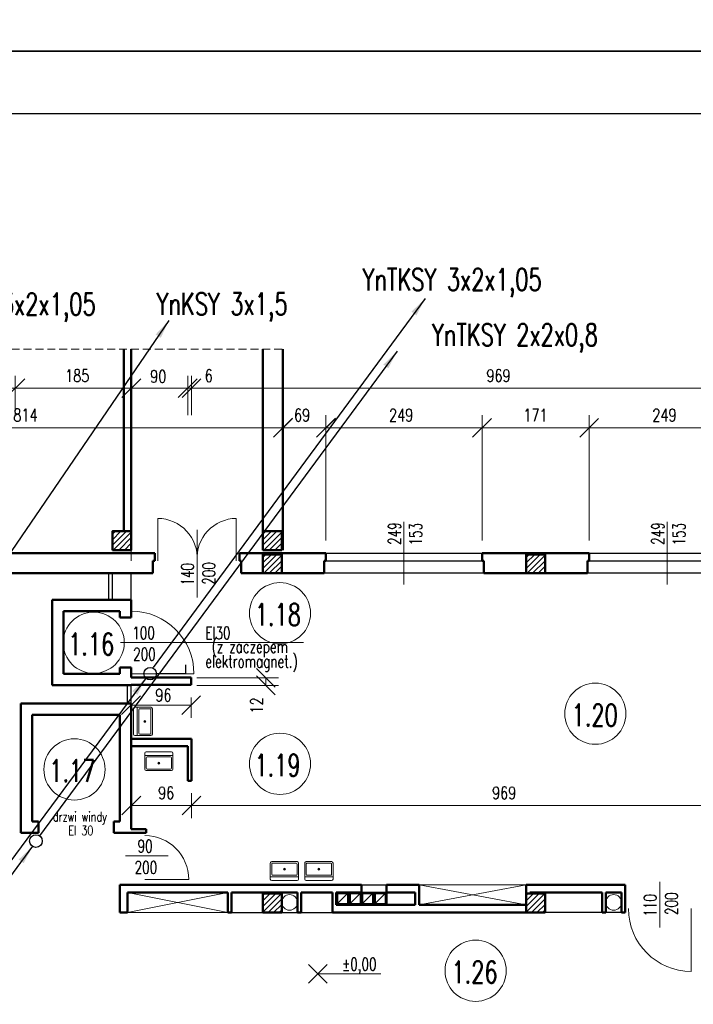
# Model space of a CAD drawing. Header units: millimetres. Extents: x -56112 to 30506, y -136199 to -2178.
# Tile 37 of 45: x -5886 to 4859, y -47082 to -31378. Entities that reach past the tile are written whole.
import ezdxf
from ezdxf.enums import TextEntityAlignment as Align

# ---------------------------------------------------------------- set-up
doc = ezdxf.new("R2010")
doc.units = ezdxf.units.MM
doc.header["$LTSCALE"] = 10
doc.header["$MEASUREMENT"] = 0
doc.header["$PDMODE"] = 35
doc.linetypes.add('DASHED', pattern=[19.05, 12.7, -6.35])
doc.layers.get('0').update_dxf_attribs({"lineweight": 15})
for name, color, linetype, lineweight in [('L001', 1, 'Continuous', 18), ('L002', 2, 'Continuous', 25), ('L003', 3, 'Continuous', 50)]:
    doc.layers.add(name, color=color, linetype=linetype, lineweight=lineweight)
doc.layers.add('L004', color=4, linetype='Continuous')
doc.styles.get("Standard").update_dxf_attribs({"font": 'simplex.shx', "width": 0.75, "height": 200})
doc.dimstyles.new('1_100', dxfattribs={"dimtxt": 200, "dimasz": 300, "dimexe": 200, "dimexo": 200, "dimgap": 100, "dimtad": 1, "dimdec": 0, "dimlfac": 0.1, "dimtxsty": 'Standard', "dimblk": 'OBLIQUE', "dimcen": 250, "dimdle": 2, "dimclrt": 2, "dimadec": 0, "dimazin": 0, "dimtfac": 1, "dimtdec": 0, "dimtmove": 1, "dimatfit": 3, "dimfxl": 1, "dimarcsym": 0})
pattern_1 = [(45, (-12600, -27478.77), (-44.19417, 44.19417), [])]
pattern_2 = [(45, (-8400, -27478.77), (-44.19417, 44.19417), [])]

# ---------------------------------------------------------------- blocks, each defined once
blk = doc.blocks.new('Zlewozmywak pojedyńczy - góra')
blk.add_line((-15, -3.999996), (15, -3.999996))
for points in [[(-13.5, 0), (13.5, 0)], [(-15, -18.499996), (-15, -1.5)], [(-13.5, -17.499996), (-13.5, -6.499996)], [(-12.5, -5.499996), (12.5, -5.499996)], [(13.5, -6.499996), (13.5, -17.499996)], [(15, -1.5), (15, -18.499996)], [(13.5, -19.999996), (-13.5, -19.999996)], [(12.5, -18.499996), (-12.5, -18.499996)]]:
    blk.add_lwpolyline(points)
for radius in [1, 0.5]:
    blk.add_circle((0, -11.999996), radius)
for centre, radius, start, end in [((-13.5, -1.5), 1.5, 90, 180), ((-12.5, -6.499996), 1, 90, 180), ((12.5, -6.499996), 1, 0, 90), ((13.5, -1.5), 1.5, 0, 90), ((-13.5, -18.499996), 1.5, 180, 270), ((-12.5, -17.499996), 1, 180, 270), ((12.5, -17.499996), 1, 270, 0), ((13.5, -18.499996), 1.5, 270, 0)]:
    blk.add_arc(centre, radius, start, end)
blk = doc.blocks.new('_Oblique')
at = {"layer": 'L004', "color": 0, "lineweight": -2}
blk.add_line((-0.5, -0.5), (0.5, 0.5), dxfattribs=at)
blk = doc.blocks.new('*D1356')
at = {"layer": 'Defpoints'}
for p in [(-5805, -46484), (-1686, -46685), (-9826, -47066), (-1686, -47066)]:
    blk.add_point(p, dxfattribs=at)
at = {"layer": 'L001'}
for p, q in [((-9826, -46866), (-9826, -46485)), ((-1686, -46866), (-1686, -46485)), ((-9826, -46685), (-1686, -46685))]:
    blk.add_line(p, q, dxfattribs=at)
at = {"layer": 'L001', "xscale": 300, "yscale": 300, "zscale": 300, "rotation": 180}
blk.add_blockref('_Oblique', (-9826, -46685), dxfattribs=at)
at = {"layer": 'L001', "xscale": 300, "yscale": 300, "zscale": 300}
blk.add_blockref('_Oblique', (-1686, -46685), dxfattribs=at)
at = {"layer": 'L001', "color": 2, "linetype": 'Continuous', "width": 0.75}
blk.add_text('814', height=200, dxfattribs=at).set_placement((-5987, -46484), align=Align.MIDDLE_LEFT)
blk = doc.blocks.new('*D1357')
at = {"layer": 'Defpoints'}
for p in [(-1393, -46484), (-1001, -46685), (-1686, -47066), (-1001, -48686)]:
    blk.add_point(p, dxfattribs=at)
at = {"layer": 'L001'}
for p, q in [((-1686, -46866), (-1686, -46485)), ((-1001, -48486), (-1001, -46485)), ((-1686, -46685), (-1001, -46685))]:
    blk.add_line(p, q, dxfattribs=at)
at = {"layer": 'L001', "xscale": 300, "yscale": 300, "zscale": 300, "rotation": 180}
blk.add_blockref('_Oblique', (-1686, -46685), dxfattribs=at)
at = {"layer": 'L001', "xscale": 300, "yscale": 300, "zscale": 300}
blk.add_blockref('_Oblique', (-1001, -46685), dxfattribs=at)
at = {"layer": 'L001', "color": 2, "linetype": 'Continuous', "width": 0.75}
blk.add_text('69', height=200, dxfattribs=at).set_placement((-1510, -46484), align=Align.MIDDLE_LEFT)
blk = doc.blocks.new('*D1358')
at = {"layer": 'Defpoints'}
for p in [(195, -46484), (1489, -46685), (-1001, -48686), (1489, -48686)]:
    blk.add_point(p, dxfattribs=at)
at = {"layer": 'L001'}
for p, q in [((-1001, -48486), (-1001, -46485)), ((1489, -48486), (1489, -46485)), ((-1001, -46685), (1489, -46685))]:
    blk.add_line(p, q, dxfattribs=at)
at = {"layer": 'L001', "xscale": 300, "yscale": 300, "zscale": 300, "rotation": 180}
blk.add_blockref('_Oblique', (-1001, -46685), dxfattribs=at)
at = {"layer": 'L001', "xscale": 300, "yscale": 300, "zscale": 300}
blk.add_blockref('_Oblique', (1489, -46685), dxfattribs=at)
at = {"layer": 'L001', "color": 2, "linetype": 'Continuous', "width": 0.75}
blk.add_text('249', height=200, dxfattribs=at).set_placement((6, -46484), align=Align.MIDDLE_LEFT)
blk = doc.blocks.new('*D1359')
at = {"layer": 'Defpoints'}
for p in [(2295, -46485), (3199, -46685), (1489, -48686), (3199, -48686)]:
    blk.add_point(p, dxfattribs=at)
at = {"layer": 'L001'}
for p, q in [((1489, -48486), (1489, -46485)), ((3199, -48486), (3199, -46485)), ((1489, -46685), (3199, -46685))]:
    blk.add_line(p, q, dxfattribs=at)
at = {"layer": 'L001', "xscale": 300, "yscale": 300, "zscale": 300, "rotation": 180}
blk.add_blockref('_Oblique', (1489, -46685), dxfattribs=at)
at = {"layer": 'L001', "xscale": 300, "yscale": 300, "zscale": 300}
blk.add_blockref('_Oblique', (3199, -46685), dxfattribs=at)
at = {"layer": 'L001', "color": 2, "linetype": 'Continuous', "width": 0.75}
blk.add_text('171', height=200, dxfattribs=at).set_placement((2149, -46485), align=Align.MIDDLE_LEFT)
blk = doc.blocks.new('*D1360')
at = {"layer": 'Defpoints'}
for p in [(4395, -46484), (5689, -46685), (3199, -48686), (5689, -48686)]:
    blk.add_point(p, dxfattribs=at)
at = {"layer": 'L001'}
for p, q in [((3199, -48486), (3199, -46485)), ((5689, -48486), (5689, -46485)), ((3199, -46685), (5689, -46685))]:
    blk.add_line(p, q, dxfattribs=at)
at = {"layer": 'L001', "xscale": 300, "yscale": 300, "zscale": 300, "rotation": 180}
blk.add_blockref('_Oblique', (3199, -46685), dxfattribs=at)
at = {"layer": 'L001', "xscale": 300, "yscale": 300, "zscale": 300}
blk.add_blockref('_Oblique', (5689, -46685), dxfattribs=at)
at = {"layer": 'L001', "color": 2, "linetype": 'Continuous', "width": 0.75}
blk.add_text('249', height=200, dxfattribs=at).set_placement((4206, -46484), align=Align.MIDDLE_LEFT)
blk = doc.blocks.new('*D1387')
at = {"layer": 'Defpoints'}
for p in [(1748, -45854), (-3146, -46055), (-3146, -46685), (6544, -46685)]:
    blk.add_point(p, dxfattribs=at)
at = {"layer": 'L001'}
for p, q in [((-3146, -46485), (-3146, -45855)), ((6544, -46485), (6544, -45855)), ((6544, -46055), (-3146, -46055))]:
    blk.add_line(p, q, dxfattribs=at)
at = {"layer": 'L001', "xscale": 300, "yscale": 300, "zscale": 300, "rotation": 180}
blk.add_blockref('_Oblique', (-3146, -46055), dxfattribs=at)
at = {"layer": 'L001', "xscale": 300, "yscale": 300, "zscale": 300}
blk.add_blockref('_Oblique', (6544, -46055), dxfattribs=at)
at = {"layer": 'L001', "color": 2, "linetype": 'Continuous', "width": 0.75}
blk.add_text('969', height=200, dxfattribs=at).set_placement((1559, -45854), align=Align.MIDDLE_LEFT)
blk = doc.blocks.new('*D1388')
at = {"layer": 'Defpoints'}
for p in [(-3206, -46055), (-2888, -46055), (-3206, -46685), (-3146, -46685)]:
    blk.add_point(p, dxfattribs=at)
at = {"layer": 'L001'}
for p, q in [((-3206, -46485), (-3206, -45855)), ((-3146, -46485), (-3146, -45855)), ((-3208, -46055), (-3206, -46055)), ((-3146, -46055), (-3206, -46055)), ((-2842, -46055), (-3146, -46055))]:
    blk.add_line(p, q, dxfattribs=at)
at = {"layer": 'L001', "xscale": 300, "yscale": 300, "zscale": 300}
blk.add_blockref('_Oblique', (-3206, -46055), dxfattribs=at)
at = {"layer": 'L001', "xscale": 300, "yscale": 300, "zscale": 300, "rotation": 180}
blk.add_blockref('_Oblique', (-3146, -46055), dxfattribs=at)
at = {"layer": 'L001', "color": 2, "linetype": 'Continuous', "width": 0.75}
blk.add_text('6', height=200, dxfattribs=at).set_placement((-2935, -45855), align=Align.MIDDLE_LEFT)
blk = doc.blocks.new('*D1389')
at = {"layer": 'Defpoints'}
for p in [(-3683, -45866), (-4106, -46055), (-4106, -46685), (-3206, -46685)]:
    blk.add_point(p, dxfattribs=at)
at = {"layer": 'L001'}
for p, q in [((-4106, -46485), (-4106, -45855)), ((-3206, -46485), (-3206, -45855)), ((-3206, -46055), (-4106, -46055))]:
    blk.add_line(p, q, dxfattribs=at)
at = {"layer": 'L001', "xscale": 300, "yscale": 300, "zscale": 300, "rotation": 180}
blk.add_blockref('_Oblique', (-4106, -46055), dxfattribs=at)
at = {"layer": 'L001', "xscale": 300, "yscale": 300, "zscale": 300}
blk.add_blockref('_Oblique', (-3206, -46055), dxfattribs=at)
at = {"layer": 'L001', "color": 2, "linetype": 'Continuous', "width": 0.75}
blk.add_text('90', height=200, dxfattribs=at).set_placement((-3804, -45866), align=Align.MIDDLE_LEFT)
blk = doc.blocks.new('*D1390')
at = {"layer": 'Defpoints'}
for p in [(-4982, -45854), (-5956, -46055), (-5956, -46685), (-4106, -49006)]:
    blk.add_point(p, dxfattribs=at)
at = {"layer": 'L001'}
for p, q in [((-5956, -46485), (-5956, -45855)), ((-4106, -48806), (-4106, -45855)), ((-4106, -46055), (-5956, -46055))]:
    blk.add_line(p, q, dxfattribs=at)
at = {"layer": 'L001', "xscale": 300, "yscale": 300, "zscale": 300, "rotation": 180}
blk.add_blockref('_Oblique', (-5956, -46055), dxfattribs=at)
at = {"layer": 'L001', "xscale": 300, "yscale": 300, "zscale": 300}
blk.add_blockref('_Oblique', (-4106, -46055), dxfattribs=at)
at = {"layer": 'L001', "color": 2, "linetype": 'Continuous', "width": 0.75}
blk.add_text('185', height=200, dxfattribs=at).set_placement((-5161, -45854), align=Align.MIDDLE_LEFT)
blk = doc.blocks.new('*D1391')
at = {"layer": 'Defpoints'}
for p in [(-6457, -46055), (-6206, -46055), (-6206, -46685), (-5956, -46685)]:
    blk.add_point(p, dxfattribs=at)
at = {"layer": 'L001'}
for p, q in [((-6206, -46485), (-6206, -45855)), ((-5956, -46485), (-5956, -45855)), ((-6579, -46055), (-6206, -46055)), ((-5956, -46055), (-6206, -46055)), ((-5954, -46055), (-5956, -46055))]:
    blk.add_line(p, q, dxfattribs=at)
at = {"layer": 'L001', "xscale": 300, "yscale": 300, "zscale": 300}
blk.add_blockref('_Oblique', (-6206, -46055), dxfattribs=at)
at = {"layer": 'L001', "xscale": 300, "yscale": 300, "zscale": 300, "rotation": 180}
blk.add_blockref('_Oblique', (-5956, -46055), dxfattribs=at)
at = {"layer": 'L001', "color": 2, "linetype": 'Continuous', "width": 0.75}
blk.add_text('25', height=200, dxfattribs=at).set_placement((-6579, -45855), align=Align.MIDDLE_LEFT)
blk = doc.blocks.new('*D2144')
at = {"layer": 'Defpoints'}
for p in [(-3146, -52316), (1838, -52510), (-3146, -52711), (6544, -53114)]:
    blk.add_point(p, dxfattribs=at)
at = {"layer": 'L001'}
for p, q in [((-3146, -52516), (-3146, -52911)), ((6544, -52914), (6544, -52511)), ((6544, -52711), (-3146, -52711))]:
    blk.add_line(p, q, dxfattribs=at)
at = {"layer": 'L001', "xscale": 300, "yscale": 300, "zscale": 300, "rotation": 180}
blk.add_blockref('_Oblique', (-3146, -52711), dxfattribs=at)
at = {"layer": 'L001', "xscale": 300, "yscale": 300, "zscale": 300}
blk.add_blockref('_Oblique', (6544, -52711), dxfattribs=at)
at = {"layer": 'L001', "color": 2, "linetype": 'Continuous', "width": 0.75}
blk.add_text('969', height=200, dxfattribs=at).set_placement((1649, -52510), align=Align.MIDDLE_LEFT)
blk = doc.blocks.new('*D2145')
at = {"layer": 'Defpoints'}
for p in [(-3146, -52316), (-3560, -52510), (-4106, -52711), (-4106, -53086)]:
    blk.add_point(p, dxfattribs=at)
at = {"layer": 'L001'}
for p, q in [((-4106, -52886), (-4106, -52511)), ((-3146, -52516), (-3146, -52911)), ((-3146, -52711), (-4106, -52711))]:
    blk.add_line(p, q, dxfattribs=at)
at = {"layer": 'L001', "xscale": 300, "yscale": 300, "zscale": 300, "rotation": 180}
blk.add_blockref('_Oblique', (-4106, -52711), dxfattribs=at)
at = {"layer": 'L001', "xscale": 300, "yscale": 300, "zscale": 300}
blk.add_blockref('_Oblique', (-3146, -52711), dxfattribs=at)
at = {"layer": 'L001', "color": 2, "linetype": 'Continuous', "width": 0.75}
blk.add_text('96', height=200, dxfattribs=at).set_placement((-3678, -52510), align=Align.MIDDLE_LEFT)
blk = doc.blocks.new('*D1889')
at = {"layer": 'Defpoints'}
for p in [(-4110, -50787), (-3150, -50787), (-3604, -50950), (-3150, -51111)]:
    blk.add_point(p, dxfattribs=at)
at = {"layer": 'L001'}
for p, q in [((-4110, -50987), (-4110, -51311)), ((-3150, -50987), (-3150, -51311)), ((-4110, -51111), (-3150, -51111))]:
    blk.add_line(p, q, dxfattribs=at)
at = {"layer": 'L001', "xscale": 300, "yscale": 300, "zscale": 300, "rotation": 180}
blk.add_blockref('_Oblique', (-4110, -51111), dxfattribs=at)
at = {"layer": 'L001', "xscale": 300, "yscale": 300, "zscale": 300}
blk.add_blockref('_Oblique', (-3150, -51111), dxfattribs=at)
at = {"layer": 'L001', "color": 2, "linetype": 'Continuous', "width": 0.75}
blk.add_text('96', height=200, dxfattribs=at).set_placement((-3722, -50950), align=Align.MIDDLE_LEFT)
blk = doc.blocks.new('*D1890')
at = {"layer": 'Defpoints'}
for p in [(-3258, -50675), (-3258, -50794), (-1960, -50794), (-2105, -51135)]:
    blk.add_point(p, dxfattribs=at)
at = {"layer": 'L001'}
for p, q in [((-3058, -50675), (-1760, -50675)), ((-1960, -50673), (-1960, -50675)), ((-1960, -50675), (-1960, -50794)), ((-3058, -50794), (-1760, -50794)), ((-1960, -50794), (-1960, -50796))]:
    blk.add_line(p, q, dxfattribs=at)
at = {"layer": 'L001', "xscale": 300, "yscale": 300, "zscale": 300}
for p, rotation in [((-1960, -50675), 270), ((-1960, -50794), 90)]:
    blk.add_blockref('_Oblique', p, dxfattribs=dict(at, rotation=rotation))
at = {"layer": 'L001', "color": 2, "linetype": 'Continuous', "width": 0.75}
blk.add_text('12', height=200, rotation=90, dxfattribs=at).set_placement((-2105, -51242), align=Align.MIDDLE_LEFT)

msp = doc.modelspace()

# ---------------------------------------------------------------- hatches: boundary and pattern name
at = {"layer": 'L001'}
h = msp.add_hatch(dxfattribs=at)
h.set_pattern_fill('ANSI31', color=256, scale=500, style=0)
h.set_pattern_definition([(45, (-15000, -27108.77), (-44.19417, 44.19417), [])])
h.paths.add_polyline_path([(-4106, -39536.6), (-4406, -39536.6), (-4406, -39836.6), (-4106, -39836.6)], flags=16)
h = msp.add_hatch(dxfattribs=at)
h.set_pattern_fill('ANSI31', color=256, scale=500, style=0)
h.set_pattern_definition([(45, (-12600, -27108.77), (-44.19417, 44.19417), [])])
h.paths.add_polyline_path([(-1706, -39536.6), (-2006, -39536.6), (-2006, -39836.6), (-1706, -39836.6)], flags=16)
h = msp.add_hatch(dxfattribs=at)
h.set_pattern_fill('ANSI31', color=256, scale=500, style=0)
h.set_pattern_definition(pattern_1)
h.paths.add_polyline_path([(-1706, -39906.6), (-2006, -39906.6), (-2006, -40206.6), (-1706, -40206.6)], flags=16)
h = msp.add_hatch(dxfattribs=at)
h.set_pattern_fill('ANSI31', color=256, scale=500, style=0)
h.set_pattern_definition(pattern_2)
h.paths.add_polyline_path([(2494, -39906.6), (2194, -39906.6), (2194, -40206.6), (2494, -40206.6)], flags=16)
h = msp.add_hatch(dxfattribs=at)
h.set_pattern_fill('ANSI31', color=256, scale=500, style=0)
h.set_pattern_definition(pattern_1)
h.paths.add_polyline_path([(-1706, -45316.6), (-2006, -45316.6), (-2006, -45616.6), (-1706, -45616.6)], flags=16)
h = msp.add_hatch(dxfattribs=at)
h.set_pattern_fill('ANSI31', color=256, scale=500, style=0)
h.set_pattern_definition(pattern_2)
h.paths.add_polyline_path([(2494, -45316.6), (2194, -45316.6), (2194, -45616.6), (2494, -45616.6)], flags=16)

# ---------------------------------------------------------------- linework, layer by layer
at = {"layer": 'Defpoints'}
for points in [[(-51868.7, -2177.9, 0), (30505.6, -2177.9, 0), (30505.6, -31877.9, 0), (-51868.7, -31877.9, 0)], [(-51868.7, -31877.9, 0), (30505.6, -31877.9, 0), (30505.6, -61577.9, 0), (-51868.7, -61577.9, 0)]]:
    msp.add_3dface(points, dxfattribs=at)
at = {"layer": 'L001', "linetype": 'DASHED'}
msp.add_line((-9826, -36631.4), (-1686, -36631.4), dxfattribs=at)
at = {"layer": 'L001'}
for p, q in [((-3681, -40006.6), (-3681, -39331.6)), ((-2431, -40006.6), (-2431, -39331.6)), ((244, -40384.7), (244, -39388.5)), ((4444, -40384.7), (4444, -39388.5)), ((-3056, -39515.2), (-3056, -40591.6)), ((-1358.7, -41311.6), (-4277.8, -41311.6)), ((-4106, -41811.6), (-3106, -41811.6)), ((-3518.4, -44711.6), (-4199.2, -44711.6)), ((-3889.5, -45091.6), (-3189.5, -45091.6)), ((2194, -45176.6), (484, -45496.6)), ((484, -45176.6), (2194, -45496.6)), ((484, -45176.6), (2194, -45176.6)), ((4324, -45130.3), (4324, -45859.4)), ((-4166, -45616.6), (-2566, -45296.6)), ((-4166, -45296.6), (-2566, -45616.6)), ((-4166, -45616.6), (-2566, -45616.6)), ((4824, -45556.6, 70), (4824, -46556.6, 70)), ((-979.3, -46744.6), (-1279, -46444.9)), ((-1279, -46744.6), (-979.3, -46444.9)), ((-1129.2, -46594.7), (-127.3, -46594.7))]:
    msp.add_line(p, q, dxfattribs=at)
for centre, radius in [((-1733.8, -40844.6), 488.1), ((-4705.3, -41315), 488.1), ((3296.4, -42447.3), 488.1), ((-5012.5, -43336.1), 488.1), ((-1733.8, -43246.5), 488.1), ((-1581, -45456.6), 125), ((3589, -45456.6), 125), ((1386.3, -46547.2), 488.1)]:
    msp.add_circle(centre, radius, dxfattribs=at)
for centre, radius, start, end in [((-3688.6, -39965.5), 633.9, 356.27872, 89.31608), ((-2423.4, -39965.5), 633.9, 90.68392, 183.72128), ((-4106, -41811.6), 1000, 0, 90), ((-3889.5, -45091.6), 700, 0, 90), ((4824, -45556.6, 70), 1000, 180, 270)]:
    msp.add_arc(centre, radius, start, end, dxfattribs=at)
at = {"layer": 'L002'}
for p, q in [((-1001, -39886.6), (1489, -39886.6)), ((3199, -39886.6), (5689, -39886.6)), ((-1001, -40006.6), (1489, -40006.6)), ((3199, -40006.6), (5689, -40006.6)), ((-4466, -40631.6), (-4466, -40206.6)), ((-4406, -40631.6), (-4406, -40206.6)), ((-4106, -40631.6), (-4106, -40206.6)), ((1519, -40206.6), (-1031, -40206.6)), ((5719, -40206.6), (3169, -40206.6)), ((-4166, -42286.6), (-4166, -41991.6)), ((-4106, -42286.6), (-4106, -41991.6)), ((-436, -45176.6), (-36, -45176.6)), ((-816, -45316.6), (-816, -45476.6)), ((-816, -45476.6), (-656, -45316.6)), ((-816, -45316.6), (-656, -45316.6)), ((-656, -45316.6), (-656, -45476.6)), ((-616, -45476.6), (-456, -45316.6)), ((-616, -45316.6), (-456, -45316.6)), ((-616, -45316.6), (-616, -45476.6)), ((-456, -45316.6), (-456, -45476.6)), ((-36, -45296.6), (-436, -45296.6)), ((-416, -45476.6), (-256, -45316.6)), ((-416, -45316.6), (-416, -45476.6)), ((-416, -45316.6), (-256, -45316.6)), ((-256, -45316.6), (-256, -45476.6)), ((-216, -45476.6), (-56, -45316.6)), ((-216, -45316.6), (-216, -45476.6)), ((-216, -45316.6), (-56, -45316.6)), ((-56, -45316.6), (-56, -45476.6)), ((-816, -45476.6), (-656, -45476.6)), ((-616, -45476.6), (-456, -45476.6)), ((-416, -45476.6), (-256, -45476.6)), ((-216, -45476.6), (-56, -45476.6)), ((-2506, -45616.6), (-2006, -45616.6)), ((-1706, -45616.6), (-1456, -45616.6)), ((-1396, -45616.6), (-896, -45616.6)), ((3404, -45616.6), (2494, -45616)), ((3714, -45616.6), (3464, -45616.6))]:
    msp.add_line(p, q, dxfattribs=at)
at = {"layer": 'L003'}
for p, q in [((-4226, -39536.6), (-4226, -36631.4)), ((-4106, -39536.6), (-4106, -36631.4)), ((-2006, -39836.6), (-2006, -36631.4)), ((-1686, -39836.6), (-1686, -36631.4)), ((-3731, -39886.6), (-6206, -39886.6)), ((-3731, -39886.6), (-3731, -40006.6)), ((-1001, -39886.6), (-2381, -39886.6)), ((-2381, -39886.6), (-2381, -40006.6)), ((-1001, -39886.6), (-1001, -40006.6)), ((3199, -39886.6), (1489, -39886.6)), ((1489, -39886.6), (1489, -40006.6)), ((3199, -39886.6), (3199, -40006.6)), ((-3761, -40206.6), (-3761, -40006.6)), ((-3761, -40006.6), (-3731, -40006.6)), ((-2351, -40006.6), (-2381, -40006.6)), ((-2351, -40206.6), (-2351, -40006.6)), ((-1031, -40206.6), (-1031, -40006.6)), ((-1031, -40006.6), (-1001, -40006.6)), ((1489, -40006.6), (1519, -40006.6)), ((1519, -40206.6), (1519, -40006.6)), ((3169, -40006.6), (3199, -40006.6)), ((3169, -40206.6), (3169, -40006.6)), ((-3761, -40206.6), (-9206, -40206.6)), ((-1031, -40206.6), (-2351, -40206.6)), ((3169, -40206.6), (1519, -40206.6)), ((-5366, -40631.6), (-5366, -41991.6)), ((-4106, -40631.6), (-5366, -40631.6)), ((-4106, -40631.6), (-4106, -40911.6)), ((-5186, -40811.6), (-5186, -41811.6)), ((-4286, -40811.6), (-5186, -40811.6)), ((-4286, -40811.6), (-4286, -40911.6)), ((-4286, -40911.6), (-4106, -40911.6)), ((-4286, -41711.6), (-4286, -41811.6)), ((-4286, -41711.6), (-4106, -41711.6)), ((-4106, -41711.6), (-4106, -41869.1)), ((-4286, -41811.6), (-5186, -41811.6)), ((-3149.6, -41869.1), (-4106, -41869.1)), ((-3149.6, -41888.9), (-3149.6, -41869.1)), ((-3149.6, -41988.3), (-3149.6, -41888.9)), ((-4106, -41991.6), (-5366, -41991.6)), ((-3149.6, -41988.3), (-4109.6, -41988.3)), ((-4106, -41988.3), (-4106, -41991.6)), ((-4106, -42286.6), (-5866, -42286.6)), ((-5866, -42286.6), (-5866, -44346.6)), ((-4106, -42286.6), (-4106, -44286.6)), ((-4286, -42466.6), (-5686, -42466.6)), ((-5686, -42466.6), (-5686, -44166.6)), ((-4286, -42466.6), (-4286, -44166.6)), ((-3146, -42846.6), (-4106, -42846.6)), ((-3146, -42846.6), (-3146, -43516.6)), ((-3206, -42966.6), (-4106, -42966.6)), ((-3206, -42966.6), (-3206, -43516.6)), ((-3146, -43516.6), (-3206, -43516.6)), ((-5586, -44166.6), (-5686, -44166.6)), ((-5586, -44166.6), (-5586, -44346.6)), ((-4286, -44166.6), (-4386, -44166.6)), ((-4386, -44166.6), (-4386, -44346.6)), ((-5586, -44346.6), (-5866, -44346.6)), ((-4386, -44346.6), (-3870.5, -44346.6)), ((-4106, -44286.6), (-3870.5, -44286.6)), ((-3870.5, -44286.6), (-3870.5, -44346.6)), ((-436, -45176.6), (-4286, -45176.6)), ((-4286, -45176.6), (-4286, -45616.6)), ((-436, -45176.6), (-436, -45496.6)), ((484, -45176.6), (-36, -45176.6)), ((-36, -45176.6), (-36, -45496.6)), ((484, -45176.6), (484, -45496.6)), ((2194, -45176.6), (3774, -45176.6)), ((2194, -45316.6), (2194, -45176.6)), ((3774, -45176.6), (3774, -45616.6)), ((-2566, -45296.6), (-4166, -45296.6)), ((-4166, -45296.6), (-4166, -45616.6)), ((-2566, -45616.6), (-2566, -45296.6)), ((-1456, -45296.6), (-2506, -45296.6)), ((-2506, -45616.6), (-2506, -45296.6)), ((-1456, -45296.6), (-1456, -45616.6)), ((-896, -45296.6), (-1396, -45296.6)), ((-1396, -45296.6), (-1396, -45616.6)), ((-896, -45296.6), (-896, -45616.6)), ((-836, -45296.6), (-436, -45296.6)), ((-836, -45296.6), (-836, -45496.6)), ((-636, -45296.6), (-636, -45496.6)), ((-236, -45296.6), (-236, -45496.6)), ((-36, -45296.6), (424, -45296.6)), ((424, -45296.6), (424, -45496.6)), ((3404, -45296.6), (2254, -45296.6)), ((2254, -45296.6), (2254, -45316.6)), ((3404, -45296.6), (3404, -45616.6)), ((3464, -45296.6), (3464, -45616.6)), ((3714, -45296.6), (3464, -45296.6)), ((3714, -45296.6), (3714, -45616.6)), ((424, -45496.6), (-836, -45496.6)), ((424, -45496.6), (-836, -45496.6)), ((2194, -45496.6), (484, -45496.6)), ((2194, -45496.6), (484, -45496.6)), ((-4286, -45616.6), (-4166, -45616.6)), ((-2506, -45616.6), (-2566, -45616.6)), ((-1706, -45616.6), (-2006, -45616.6)), ((-1396, -45616.6), (-1456, -45616.6)), ((2194, -45616.6), (-896, -45616.6)), ((-836, -45616.6), (-896, -45616.6)), ((3404, -45616.6), (3464, -45616.6)), ((3714, -45616.6), (3774, -45616.6))]:
    msp.add_line(p, q, dxfattribs=at)
at = {"layer": 'L003', "flags": 128}
for points in [[(-4406, -39836.6), (-4106, -39836.6), (-4106, -39536.6), (-4406, -39536.6)], [(-2006, -39836.6), (-1706, -39836.6), (-1706, -39536.6), (-2006, -39536.6)], [(-2006, -40206.6), (-1706, -40206.6), (-1706, -39906.6), (-2006, -39906.6)], [(2194, -40206.6), (2494, -40206.6), (2494, -39906.6), (2194, -39906.6)], [(-2006, -45616.6), (-1706, -45616.6), (-1706, -45316.6), (-2006, -45316.6)], [(2194, -45616.6), (2494, -45616.6), (2494, -45316.6), (2194, -45316.6)]]:
    msp.add_lwpolyline(points, close=True, dxfattribs=at)
at = {"layer": 'L004'}
for p, q in [((-3236.2, -41807.9), (-3236.2, -41667.9)), ((-3705.3, -41807.9), (-3236.2, -41807.9))]:
    msp.add_line(p, q, dxfattribs=at)
for centre in [(-3805.3, -41807.9), (-5627, -44479)]:
    msp.add_circle(centre, 100, dxfattribs=at)
msp.add_3dface([(29505.6, -32877.9, 0), (-50868.7, -32877.9, 0), (-50868.7, -60577.9, 0), (29505.6, -60577.9, 0)], dxfattribs=at)

# ---------------------------------------------------------------- block references
at = {"layer": 'L001', "zscale": 15}
for p, xscale, yscale, rotation in [((-4069.5, -42569.6), 15, 15, 90), ((-3665.7, -43054.6), 14.99999999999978, -15.00000000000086, 180), ((-1663.1, -45107), 14.99999999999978, 15.00000000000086, 180), ((-1112.8, -45107), 14.99999999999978, 15.00000000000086, 180)]:
    msp.add_blockref('Zlewozmywak pojedyńczy - góra', p, dxfattribs=dict(at, xscale=xscale, yscale=yscale, rotation=rotation))

# ---------------------------------------------------------------- texts
at = {"layer": 'L001', "width": 0.7}
for s, rotation, p in [('249', 90, (251.5, -39573.9)), ('153', 90, (590.8, -39583.9)), ('249', 90, (4451.5, -39573.9)), ('153', 90, (4790.8, -39583.9)), ('140', 90, (-3048.5, -40223.5)), ('200', 90, (-2709.2, -40210.2)), ('100', 360, (-3909.8, -41319.1)), ('EI30', 360, (-2724.7, -41319.1)), ('(z zaczepem', 360, (-2216.5, -41536.3)), ('200', 360, (-3896.4, -41658.5)), ('elektromagnet.)', 360, (-2188.1, -41772)), ('110', 90, (4331.5, -45504.7)), ('200', 90, (4670.8, -45478))]:
    msp.add_text(s, height=200, rotation=rotation, dxfattribs=at).set_placement(p, align=Align.BOTTOM_CENTER)
for s, height, p in [('1.18', 350, (-1767.7, -41146.4)), ('1.16', 350, (-4745, -41616.8)), ('1.20', 350, (3285.9, -42749.1)), ('1.17', 350, (-5046.3, -43637.9)), ('1.19', 350, (-1773.5, -43548.3)), ('90', 200, (-3885, -44719.1)), ('200', 200, (-3872.7, -45058.4)), ('%%p0,00', 200, (-469.7, -46602.2)), ('1.26', 350, (1369.9, -46849))]:
    msp.add_text(s, height=height, dxfattribs=at).set_placement(p, align=Align.BOTTOM_CENTER)
at = {"layer": 'L001', "width": 0.75}
for s, p in [('drzwi windy ', (-5355.6, -44164.2)), ('EI 30', (-5110.6, -44384.1))]:
    msp.add_text(s, height=150, dxfattribs=at).set_placement(p)
at = {"layer": 'L003', "width": 0.7}
for s, p in [('YnTKSY 3x2x1,05', (1012.4, -35802.2)), ('YnTKSY 3x2x1,05', (-6101.8, -36193.7)), ('YnKSY 3x1,5', (-2656.7, -36190.5)), ('YnTKSY 2x2x0,8', (2014.7, -36682.8))]:
    msp.add_text(s, height=350, rotation=360, dxfattribs=at).set_placement(p, align=Align.BOTTOM_CENTER)

# ---------------------------------------------------------------- dimensions: what is measured, and where the dimension line sits
at = {"layer": 'L001'}
for base, p1, p2, picture, middle in [((-6206, -37256.5), (-5956, -37886.5), (-6206, -37886.5), '*D1391', (-6436, -37256.5)), ((-3206, -37256.5), (-3146, -37886.5), (-3206, -37886.5), '*D1388', (-2863.3, -37256.5))]:
    dim = msp.add_linear_dim(base=base, p1=p1, p2=p2, angle=180, dimstyle='1_100', dxfattribs=at)
    dim.commit()
    dim.dimension.update_dxf_attribs({"geometry": picture, "text_midpoint": middle, "dimtype": 160, "insert": (0, 8798.9)})
for base, p1, p2, angle, picture, middle in [((-5956, -37256.5), (-4106, -40206.6), (-5956, -37886.5), 180, '*D1390', (-4960.6, -37055.5)), ((-4106, -37256.5), (-3206, -37886.5), (-4106, -37886.5), 180, '*D1389', (-3661.3, -37067.3)), ((-3146, -37256.5), (6544, -37886.5), (-3146, -37886.5), 180, '*D1387', (1773, -37055.5)), ((-1959.9, -41995.1), (-3258.3, -41875.9), (-3258.3, -41995.1), 270, '*D1890', (-2105.4, -42314.6)), ((-4106, -43912.5), (-3146, -43516.6), (-4106, -44286.6), 180, '*D2145', (-3534.9, -43711.5)), ((-3146, -43912.5), (6544, -44315.4), (-3146, -43516.6), 180, '*D2144', (1863, -43711.5))]:
    dim = msp.add_linear_dim(base=base, p1=p1, p2=p2, angle=angle, dimstyle='1_100', override={"dimtad": 0}, dxfattribs=at)
    dim.commit()
    dim.dimension.update_dxf_attribs({"geometry": picture, "text_midpoint": middle, "dimtype": 160, "insert": (0, 8798.9)})
for base, p1, p2, picture, middle, set_off in [((-1686, -37886.5), (-9826, -38266.6), (-1686, -38266.6), '*D1356', (-5822.9, -37685.5), (0, 8798.9)), ((-1001.0029785, -37886.5263267), (-1686.0029785, -38266.63635), (-1001.0029785, -39886.63635), '*D1357', (-1417.5029785, -37685.4973633), (0, 8798.9472453)), ((1489, -37886.5), (-1001, -39886.6), (1489, -39886.6), '*D1358', (170, -37685.5), (0, 8798.9)), ((3199, -37886.5), (1489, -39886.6), (3199, -39886.6), '*D1359', (2255.7, -37686.3), (0, 8798.9)), ((5689, -37886.5), (3199, -39886.6), (5689, -39886.6), '*D1360', (4370, -37685.5), (0, 8798.9)), ((-3149.6, -42311.7), (-4109.6, -41988.3), (-3149.6, -41988.3), '*D1889', (-3629.2, -42151.3), (0, 8798.9))]:
    dim = msp.add_linear_dim(base=base, p1=p1, p2=p2, dimstyle='1_100', override={"dimtad": 0}, dxfattribs=at)
    dim.commit()
    dim.dimension.update_dxf_attribs({"geometry": picture, "text_midpoint": middle, "dimtype": 160, "insert": set_off})

# ---------------------------------------------------------------- leaders
for points in [[(581.3, -35823.8), (-3759.2, -41712.7)], [(-3507, -36177.4), (-6319.6, -40294.1)], [(133.2, -36666.8), (-5570.6, -44396.4)], [(-3870.3, -41875.9), (-6790, -45822.3)], [(-5683.4, -44561.6), (-8481, -48349.7)]]:
    msp.add_leader(points, dimstyle='1_100', override={"dimgap": 100, "dimtad": 1}, dxfattribs=at)

doc.saveas('drawing.dxf')
